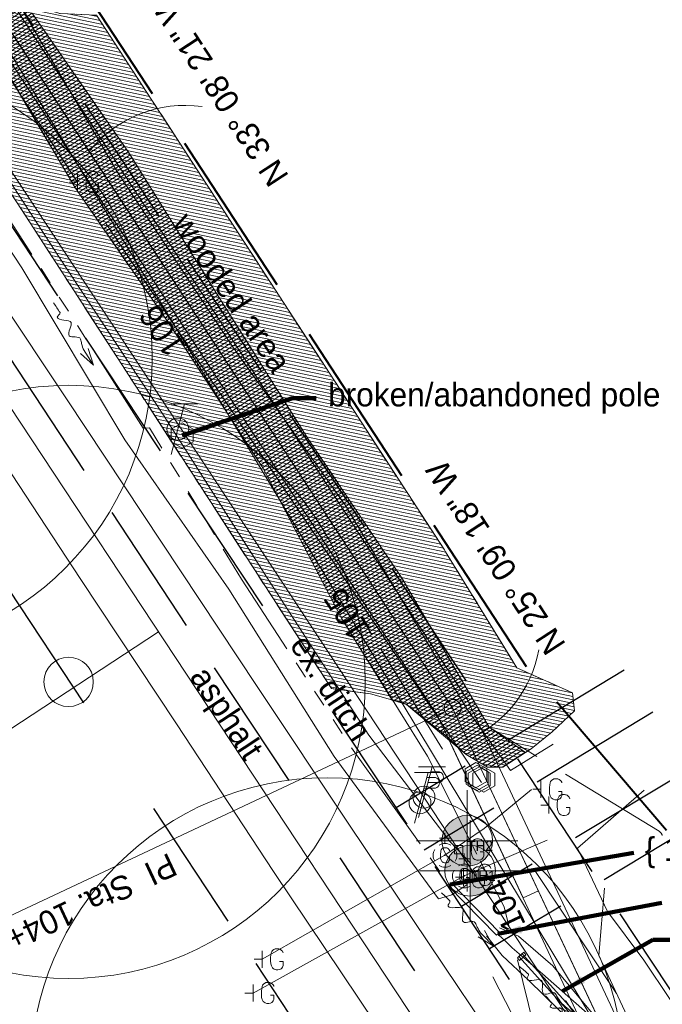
# Model space of a CAD drawing. Header units: feet. Extents: x 2433273 to 2447442, y 555003 to 575201.
# Tile 12 of 226: x 2439739 to 2439929, y 561085 to 561377. Entities that reach past the tile are written whole.
import ezdxf
from ezdxf.enums import TextEntityAlignment as Align

# ---------------------------------------------------------------- set-up
doc = ezdxf.new("R2010")
doc.units = ezdxf.units.FT
doc.header["$LTSCALE"] = 50
doc.header["$MEASUREMENT"] = 0
for name, pattern in [('cl20', [100, 5, -5, 80, -5, 5]), ('cl50', [100, 7.5, -7.5, 70, -7.5, 7.5]), ('constlimit', [0.85, 0.65, -0.1, -0.1]), ('DGN Style 2', [484.236387, 290.541832, -193.694555]), ('DGN Style 3', [677.930942, 484.236387, -193.694555]), ('DGN Style 5', [338.965471, 145.270916, -193.694555]), ('esmtshpr', [5.35, 1, -0.175, -0.175, 4]), ('esmtuex', [4.65, 0.8, -0.275, -0.275, 0.8, -0.3, 0.8, -0.3, 0.8, -0.3]), ('fencepr', [1, 0.925, 0.075]), ('rowex', [4.85, 0.8, -0.375, -0.375, 0.8, -0.3, 0.8, -0.3, 0.8, -0.3]), ('stream', [1.4, 0.7, -0.1, 0.1, -0.1, 0.1, -0.1, 0.1, -0.1]), ('treert', [0.3, -0.15, -0.15])]:
    doc.linetypes.add(name, pattern=pattern)
for name, color, linetype, lineweight in [('DR_P_Ditch', 133, 'stream', 13), ('DR_P_Flow_Arrow', 151, 'Continuous', 13), ('DR_P_Headwall', 120, 'Continuous', 13), ('DR_P_Storm_Sewer', 151, 'Continuous', 13), ('DR_X_Ditch', 133, 'stream', 0), ('DR_X_Flow_Arrow', 151, 'Continuous', 0), ('DR_X_Storm_Sewer', 151, 'DGN Style 5', 0), ('DV_X_Property_Line', 7, 'Continuous', 0), ('EV_Ecological_Wetlands', 151, 'stream', 13), ('GE_P_CL_50', 7, 'cl50', 13), ('GT_Project_Soil_Boring', 193, 'Continuous', 13), ('PV_P_Bikeway', 193, 'Continuous', 13), ('PV_X_EOP', 7, 'DGN Style 3', 0), ('RD_P_Fence', 230, 'fencepr', 13), ('RD_X_Cells', 7, 'Continuous', 0), ('RD_X_GR_Rt', 97, 'Continuous', 0), ('RW_P_Const_Limits', 120, 'constlimit', 0), ('RW_P_Esmt_SH', 193, 'esmtshpr', 40), ('RW_X_CL_20', 6, 'cl20', 0), ('RW_X_Esmt_U', 6, 'esmtuex', 30), ('RW_X_Fee_RW', 6, 'rowex', 30), ('SV_X_Break_Lines', 4, 'DGN Style 2', 0), ('SV_X_Text', 7, 'Continuous', 0), ('SV_X_Text_Description', 21, 'Continuous', 0), ('SV_X_Top_of_Bank', 97, 'DGN Style 2', 0), ('UT_X_Electric_Cells', 1, 'Continuous', 0), ('UT_X_Gas', 2, 'Continuous', 0), ('UT_X_Gas_Cells', 2, 'Continuous', 0), ('UT_X_Gas_Cells (Construction)', 2, 'Continuous', 0), ('UT_X_Misc_Cells', 7, 'Continuous', 0), ('UT_X_Overhead_Electric', 1, 'Continuous', 0), ('UT_X_Telecom_Cells', 30, 'Continuous', 0), ('VG_X_Tree_Line_Rt', 3, 'treert', 0)]:
    doc.layers.add(name, color=color, linetype=linetype, lineweight=lineweight)
doc.layers.add('GK_Visualization', color=30, linetype='Continuous', lineweight=13, plot=False)
doc.styles.add('Slanted-Normal LS 0.50', font='font31.shx', dxfattribs={"height": 0.14})
doc.styles.add('Slanted-Normal LS 0.50_0', font='font31.shx')
doc.styles.add('Style-font30', font='font30.shx')
doc.styles.add('Style-font30 I 0.00000', font='font30.shx')
doc.styles.add('Style-font31', font='font31.shx')
doc.dimstyles.new('Dec-0  Slanted', dxfattribs={"dimscale": 50, "dimtxt": 0.14, "dimasz": 0.14, "dimexe": 0.07, "dimexo": 0.07, "dimgap": 0.07, "dimtad": 1, "dimdec": 0, "dimzin": 3, "dimdsep": 46, "dimtxsty": 'Slanted-Normal LS 0.50_0', "dimcen": 0.09, "dimclrd": 97, "dimclre": 97, "dimclrt": 7, "dimadec": 0, "dimazin": 3, "dimtfac": 1, "dimtdec": 0, "dimtofl": 0, "dimtmove": 1, "dimatfit": 1, "dimfxl": 1, "dimtzin": 3, "dimlwd": 0, "dimlwe": 0, "dimarcsym": 0})

# ---------------------------------------------------------------- blocks, each defined once
blk = doc.blocks.new('X_91')
at = {"layer": 'GK_Visualization', "color": 1, "linetype": 'Continuous', "lineweight": 0}
for p, q in [((-0.07, -0.07), (0.07, 0.07)), ((-0.07, 0.07), (0.07, -0.07))]:
    blk.add_line(p, q, dxfattribs=at)
blk = doc.blocks.new('DFL-X_9')
at = {"layer": 'DR_X_Flow_Arrow', "color": 151, "linetype": 'Continuous', "lineweight": 0, "flags": 128}
blk.add_lwpolyline([(-0.08, -0.0214), (0, 0), (-0.08, 0.0215)], dxfattribs=at)
at = {"layer": 'DR_X_Flow_Arrow', "color": 151, "linetype": 'Continuous', "lineweight": 0}
blk.add_open_spline([(0, 0), (-0.0277, 0.0001), (-0.0554, 0.0002), (-0.0831, 0.0002), (-0.0943, 0.0003), (-0.1052, 0.005), (-0.116, 0.0077), (-0.1231, 0.0095), (-0.1299, 0.0131), (-0.1368, 0.015), (-0.1546, 0.0198), (-0.1637, -0.0202), (-0.1792, -0.0218), (-0.1969, -0.0235), (-0.2127, 0.0182), (-0.2277, 0.0195), (-0.2442, 0.0209), (-0.265, -0.0281), (-0.2838, -0.0218), (-0.2905, -0.0195), (-0.2867, 0.0007), (-0.2951, 0.0006), (-0.3134, 0.0004), (-0.3317, 0.0002), (-0.35, 0)], degree=3, knots=[0, 0, 0, 0, 0.203531, 0.203531, 0.203531, 0.286234, 0.286234, 0.286234, 0.340272, 0.340272, 0.340272, 0.477755, 0.477755, 0.477755, 0.633727, 0.633727, 0.633727, 0.804111, 0.804111, 0.804111, 0.865463, 0.865463, 0.865463, 1, 1, 1, 1], dxfattribs=at)
blk = doc.blocks.new('DFL-X_10')
at = {"layer": 'DR_X_Flow_Arrow', "color": 151, "linetype": 'Continuous', "lineweight": 0, "flags": 128}
blk.add_lwpolyline([(-0.08, -0.0214), (0, 0), (-0.08, 0.0215)], dxfattribs=at)
at = {"layer": 'DR_X_Flow_Arrow', "color": 151, "linetype": 'Continuous', "lineweight": 0}
blk.add_open_spline([(0, 0), (-0.0277, 0.0001), (-0.0554, 0.0002), (-0.0831, 0.0003), (-0.0943, 0.0003), (-0.1051, 0.005), (-0.116, 0.0078), (-0.1231, 0.0095), (-0.1298, 0.0131), (-0.1368, 0.015), (-0.1546, 0.0198), (-0.1637, -0.0202), (-0.1793, -0.0218), (-0.1969, -0.0235), (-0.2128, 0.0182), (-0.2277, 0.0195), (-0.2441, 0.0209), (-0.265, -0.0281), (-0.2837, -0.0218), (-0.2905, -0.0195), (-0.2867, 0.0007), (-0.2951, 0.0006), (-0.3134, 0.0004), (-0.3317, 0.0002), (-0.35, 0)], degree=3, knots=[0, 0, 0, 0, 0.203531, 0.203531, 0.203531, 0.286234, 0.286234, 0.286234, 0.340272, 0.340272, 0.340272, 0.477755, 0.477755, 0.477755, 0.633727, 0.633727, 0.633727, 0.804111, 0.804111, 0.804111, 0.865463, 0.865463, 0.865463, 1, 1, 1, 1], dxfattribs=at)
blk = doc.blocks.new('DFL-X_11')
at = {"layer": 'DR_X_Flow_Arrow', "color": 151, "linetype": 'Continuous', "lineweight": 0, "flags": 128}
blk.add_lwpolyline([(-0.08, -0.0214), (0, 0), (-0.08, 0.0215)], dxfattribs=at)
at = {"layer": 'DR_X_Flow_Arrow', "color": 151, "linetype": 'Continuous', "lineweight": 0}
blk.add_open_spline([(0, 0), (-0.0277, 0.0001), (-0.0554, 0.0002), (-0.0831, 0.0002), (-0.0943, 0.0003), (-0.1051, 0.005), (-0.116, 0.0078), (-0.1231, 0.0095), (-0.1298, 0.0131), (-0.1368, 0.015), (-0.1547, 0.0198), (-0.1638, -0.0202), (-0.1793, -0.0218), (-0.1968, -0.0235), (-0.2129, 0.0182), (-0.2278, 0.0195), (-0.244, 0.0209), (-0.2647, -0.0282), (-0.2838, -0.0218), (-0.2906, -0.0194), (-0.2867, 0.0007), (-0.2951, 0.0006), (-0.3134, 0.0004), (-0.3317, 0.0002), (-0.35, 0)], degree=3, knots=[0, 0, 0, 0, 0.203531, 0.203531, 0.203531, 0.286234, 0.286234, 0.286234, 0.340272, 0.340272, 0.340272, 0.477755, 0.477755, 0.477755, 0.633727, 0.633727, 0.633727, 0.804111, 0.804111, 0.804111, 0.865463, 0.865463, 0.865463, 1, 1, 1, 1], dxfattribs=at)
blk = doc.blocks.new('GMRK_3')
at = {"layer": 'UT_X_Gas_Cells', "color": 2, "linetype": 'Continuous', "lineweight": 0}
for p, q in [((0, 0), (-0.0476, 0)), ((0, -0.05), (0, 0.05))]:
    blk.add_line(p, q, dxfattribs=at)
at = {"layer": 'UT_X_Gas_Cells', "color": 2, "linetype": 'Continuous', "lineweight": 0, "flags": 128}
blk.add_lwpolyline([(0.1238, 0.0378), (0.1228, 0.0427), (0.1199, 0.0476), (0.115, 0.0526), (0.1081, 0.0585), (0.1032, 0.0604), (0.0992, 0.0614), (0.0933, 0.0624), (0.0815, 0.0624), (0.0766, 0.0614), (0.0736, 0.0604), (0.0697, 0.0585), (0.0618, 0.0526), (0.0569, 0.0457), (0.0539, 0.0378), (0.052, 0.027), (0.05, 0.0112), (0.05, -0.0094), (0.051, -0.0262), (0.0549, -0.039), (0.0608, -0.0508), (0.0658, -0.0547), (0.0717, -0.0586), (0.0825, -0.0626), (0.0933, -0.0626), (0.1041, -0.0606), (0.1081, -0.0586), (0.112, -0.0567), (0.116, -0.0527), (0.1199, -0.0468), (0.1238, -0.038), (0.1238, -0.0134), (0.1032, -0.0134)], dxfattribs=at)
blk = doc.blocks.new('GMRK_4')
at = {"layer": 'UT_X_Gas_Cells', "color": 2, "linetype": 'Continuous', "lineweight": 0}
for p, q in [((0, 0), (-0.0476, 0)), ((0, -0.05), (0, 0.05))]:
    blk.add_line(p, q, dxfattribs=at)
at = {"layer": 'UT_X_Gas_Cells', "color": 2, "linetype": 'Continuous', "lineweight": 0, "flags": 128}
blk.add_lwpolyline([(0.1238, 0.0378), (0.1228, 0.0427), (0.1199, 0.0476), (0.115, 0.0526), (0.1081, 0.0585), (0.1032, 0.0604), (0.0992, 0.0614), (0.0933, 0.0624), (0.0815, 0.0624), (0.0766, 0.0614), (0.0736, 0.0604), (0.0697, 0.0585), (0.0618, 0.0526), (0.0569, 0.0457), (0.0539, 0.0378), (0.052, 0.027), (0.05, 0.0112), (0.05, -0.0094), (0.051, -0.0262), (0.0549, -0.039), (0.0608, -0.0508), (0.0658, -0.0547), (0.0717, -0.0586), (0.0825, -0.0626), (0.0933, -0.0626), (0.1041, -0.0606), (0.1081, -0.0586), (0.112, -0.0567), (0.116, -0.0527), (0.1199, -0.0468), (0.1238, -0.038), (0.1238, -0.0134), (0.1032, -0.0134)], dxfattribs=at)
blk = doc.blocks.new('POST_14')
at = {"layer": 'RD_X_Cells', "color": 30, "linetype": 'Continuous', "lineweight": 0, "flags": 128}
blk.add_lwpolyline([(-0.0649, -0.0375), (0, -0.075), (0.0649, -0.0375), (0.0649, 0.0375), (0, 0.075), (-0.0649, 0.0375), (-0.0649, -0.0375)], dxfattribs=at)
blk = doc.blocks.new('POST_15')
at = {"layer": 'RD_X_Cells', "color": 30, "linetype": 'Continuous', "lineweight": 0, "flags": 128}
blk.add_lwpolyline([(-0.0649, -0.0375), (0, -0.075), (0.0649, -0.0375), (0.0649, 0.0375), (0, 0.075), (-0.0649, 0.0375), (-0.0649, -0.0375)], dxfattribs=at)
blk = doc.blocks.new('POST_16')
at = {"layer": 'RD_X_Cells', "color": 30, "linetype": 'Continuous', "lineweight": 0, "flags": 128}
blk.add_lwpolyline([(-0.0649, -0.0375), (0, -0.075), (0.0649, -0.0375), (0.0649, 0.0375), (0, 0.075), (-0.0649, 0.0375), (-0.0649, -0.0375)], dxfattribs=at)
blk = doc.blocks.new('POST_17')
at = {"layer": 'RD_X_Cells', "color": 30, "linetype": 'Continuous', "lineweight": 0, "flags": 128}
blk.add_lwpolyline([(-0.0649, -0.0375), (0, -0.075), (0.0649, -0.0375), (0.0649, 0.0375), (0, 0.075), (-0.0649, 0.0375), (-0.0649, -0.0375)], dxfattribs=at)
blk = doc.blocks.new('TPW_4')
at = {"layer": 'UT_X_Misc_Cells', "color": 30, "linetype": 'Continuous', "lineweight": 0}
for p, q in [((0.0482, 0.18), (-0.0322, -0.12)), ((0.1282, 0.18), (-0.0318, 0.18)), ((0.0402, 0.15), (0.0827, 0.15)), ((0.0231, 0.0863), (0.0827, 0.0863))]:
    blk.add_line(p, q, dxfattribs=at)
blk.add_circle((0, 0), 0.065, dxfattribs=at)
at = {"layer": 'UT_X_Misc_Cells', "color": 30, "linetype": 'Continuous', "lineweight": 0, "extrusion": (0, 0, -1)}
blk.add_arc((-0.0833, 0.1181), 0.0319, 88.8767, 271.1233, dxfattribs=at)
blk = doc.blocks.new('TELP_13')
at = {"layer": 'UT_X_Telecom_Cells', "color": 30, "linetype": 'Continuous', "lineweight": 0}
for p, q in [((0.0402, 0.15), (-0.0402, -0.15)), ((0.1202, 0.15), (-0.0398, 0.15))]:
    blk.add_line(p, q, dxfattribs=at)
blk.add_circle((0, 0), 0.065, dxfattribs=at)
blk = doc.blocks.new('TPW_11')
at = {"layer": 'UT_X_Misc_Cells', "color": 30, "linetype": 'Continuous', "lineweight": 0}
for p, q in [((0.0482, 0.18), (-0.0322, -0.12)), ((0.1282, 0.18), (-0.0318, 0.18)), ((0.0402, 0.15), (0.0827, 0.15)), ((0.0231, 0.0863), (0.0827, 0.0863))]:
    blk.add_line(p, q, dxfattribs=at)
blk.add_circle((0, 0), 0.065, dxfattribs=at)
at = {"layer": 'UT_X_Misc_Cells', "color": 30, "linetype": 'Continuous', "lineweight": 0, "extrusion": (0, 0, -1)}
blk.add_arc((-0.0833, 0.1181), 0.0319, 88.8767, 271.1233, dxfattribs=at)
blk = doc.blocks.new('GMRK_10')
at = {"layer": 'UT_X_Gas_Cells', "color": 2, "linetype": 'Continuous', "lineweight": 0}
for p, q in [((0, 0), (-0.0476, 0)), ((0, -0.05), (0, 0.05))]:
    blk.add_line(p, q, dxfattribs=at)
at = {"layer": 'UT_X_Gas_Cells', "color": 2, "linetype": 'Continuous', "lineweight": 0, "flags": 128}
blk.add_lwpolyline([(0.1238, 0.0378), (0.1228, 0.0427), (0.1199, 0.0476), (0.115, 0.0526), (0.1081, 0.0585), (0.1032, 0.0604), (0.0992, 0.0614), (0.0933, 0.0624), (0.0815, 0.0624), (0.0766, 0.0614), (0.0736, 0.0604), (0.0697, 0.0585), (0.0618, 0.0526), (0.0569, 0.0457), (0.0539, 0.0378), (0.052, 0.027), (0.05, 0.0112), (0.05, -0.0094), (0.051, -0.0262), (0.0549, -0.039), (0.0608, -0.0508), (0.0658, -0.0547), (0.0717, -0.0586), (0.0825, -0.0626), (0.0933, -0.0626), (0.1041, -0.0606), (0.1081, -0.0586), (0.112, -0.0567), (0.116, -0.0527), (0.1199, -0.0468), (0.1238, -0.038), (0.1238, -0.0134), (0.1032, -0.0134)], dxfattribs=at)
blk = doc.blocks.new('POST_47')
at = {"layer": 'RD_X_Cells', "color": 30, "linetype": 'Continuous', "lineweight": 0, "flags": 128}
blk.add_lwpolyline([(-0.0649, -0.0375), (0, -0.075), (0.0649, -0.0375), (0.0649, 0.0375), (0, 0.075), (-0.0649, 0.0375), (-0.0649, -0.0375)], dxfattribs=at)
blk = doc.blocks.new('GMRK_11')
at = {"layer": 'UT_X_Gas_Cells', "color": 2, "linetype": 'Continuous', "lineweight": 0}
for p, q in [((0, 0), (-0.0476, 0)), ((0, -0.05), (0, 0.05))]:
    blk.add_line(p, q, dxfattribs=at)
at = {"layer": 'UT_X_Gas_Cells', "color": 2, "linetype": 'Continuous', "lineweight": 0, "flags": 128}
blk.add_lwpolyline([(0.1238, 0.0378), (0.1228, 0.0427), (0.1199, 0.0476), (0.115, 0.0526), (0.1081, 0.0585), (0.1032, 0.0604), (0.0992, 0.0614), (0.0933, 0.0624), (0.0815, 0.0624), (0.0766, 0.0614), (0.0736, 0.0604), (0.0697, 0.0585), (0.0618, 0.0526), (0.0569, 0.0457), (0.0539, 0.0378), (0.052, 0.027), (0.05, 0.0112), (0.05, -0.0094), (0.051, -0.0262), (0.0549, -0.039), (0.0608, -0.0508), (0.0658, -0.0547), (0.0717, -0.0586), (0.0825, -0.0626), (0.0933, -0.0626), (0.1041, -0.0606), (0.1081, -0.0586), (0.112, -0.0567), (0.116, -0.0527), (0.1199, -0.0468), (0.1238, -0.038), (0.1238, -0.0134), (0.1032, -0.0134)], dxfattribs=at)
blk = doc.blocks.new('GMRK_12')
at = {"layer": 'UT_X_Gas_Cells', "color": 2, "linetype": 'Continuous', "lineweight": 0}
for p, q in [((0, 0), (-0.0476, 0)), ((0, -0.05), (0, 0.05))]:
    blk.add_line(p, q, dxfattribs=at)
at = {"layer": 'UT_X_Gas_Cells', "color": 2, "linetype": 'Continuous', "lineweight": 0, "flags": 128}
blk.add_lwpolyline([(0.1238, 0.0378), (0.1228, 0.0427), (0.1199, 0.0476), (0.115, 0.0526), (0.1081, 0.0585), (0.1032, 0.0604), (0.0992, 0.0614), (0.0933, 0.0624), (0.0815, 0.0624), (0.0766, 0.0614), (0.0736, 0.0604), (0.0697, 0.0585), (0.0618, 0.0526), (0.0569, 0.0457), (0.0539, 0.0378), (0.052, 0.027), (0.05, 0.0112), (0.05, -0.0094), (0.051, -0.0262), (0.0549, -0.039), (0.0608, -0.0508), (0.0658, -0.0547), (0.0717, -0.0586), (0.0825, -0.0626), (0.0933, -0.0626), (0.1041, -0.0606), (0.1081, -0.0586), (0.112, -0.0567), (0.116, -0.0527), (0.1199, -0.0468), (0.1238, -0.038), (0.1238, -0.0134), (0.1032, -0.0134)], dxfattribs=at)
blk = doc.blocks.new('GMRK_13')
at = {"layer": 'UT_X_Gas_Cells', "color": 2, "linetype": 'Continuous', "lineweight": 0}
for p, q in [((0, 0), (-0.0476, 0)), ((0, -0.05), (0, 0.05))]:
    blk.add_line(p, q, dxfattribs=at)
at = {"layer": 'UT_X_Gas_Cells', "color": 2, "linetype": 'Continuous', "lineweight": 0, "flags": 128}
blk.add_lwpolyline([(0.1238, 0.0378), (0.1228, 0.0427), (0.1199, 0.0476), (0.115, 0.0526), (0.1081, 0.0585), (0.1032, 0.0604), (0.0992, 0.0614), (0.0933, 0.0624), (0.0815, 0.0624), (0.0766, 0.0614), (0.0736, 0.0604), (0.0697, 0.0585), (0.0618, 0.0526), (0.0569, 0.0457), (0.0539, 0.0378), (0.052, 0.027), (0.05, 0.0112), (0.05, -0.0094), (0.051, -0.0262), (0.0549, -0.039), (0.0608, -0.0508), (0.0658, -0.0547), (0.0717, -0.0586), (0.0825, -0.0626), (0.0933, -0.0626), (0.1041, -0.0606), (0.1081, -0.0586), (0.112, -0.0567), (0.116, -0.0527), (0.1199, -0.0468), (0.1238, -0.038), (0.1238, -0.0134), (0.1032, -0.0134)], dxfattribs=at)
blk = doc.blocks.new('GVENT')
at = {"layer": 'UT_X_Gas_Cells', "color": 2, "linetype": 'Continuous', "lineweight": 0, "flags": 128}
for points in [[(0.1482, 0.0382), (0.1472, 0.0431), (0.1442, 0.0481), (0.1393, 0.053), (0.1324, 0.0589), (0.1275, 0.0609), (0.1236, 0.0618), (0.1177, 0.0628), (0.1058, 0.0628), (0.1009, 0.0618), (0.098, 0.0609), (0.094, 0.0589), (0.0862, 0.053), (0.0812, 0.0461), (0.0783, 0.0382), (0.0763, 0.0274), (0.0744, 0.0117), (0.0744, -0.009), (0.0753, -0.0257), (0.0793, -0.0385), (0.0852, -0.0504), (0.0901, -0.0543), (0.096, -0.0582), (0.1068, -0.0622), (0.1177, -0.0622), (0.1285, -0.0602), (0.1324, -0.0582), (0.1364, -0.0563), (0.1403, -0.0523), (0.1442, -0.0464), (0.1482, -0.0376), (0.1482, -0.013), (0.1275, -0.013)], [(-0.025, -0.025), (0.025, -0.025), (0.025, 0.025), (-0.025, 0.025), (-0.025, -0.025)]]:
    blk.add_lwpolyline(points, dxfattribs=at)
blk = doc.blocks.new('GVENT_1')
at = {"layer": 'UT_X_Gas_Cells', "color": 2, "linetype": 'Continuous', "lineweight": 0, "flags": 128}
for points in [[(0.1482, 0.0382), (0.1472, 0.0431), (0.1442, 0.0481), (0.1393, 0.053), (0.1324, 0.0589), (0.1275, 0.0609), (0.1236, 0.0618), (0.1177, 0.0628), (0.1058, 0.0628), (0.1009, 0.0618), (0.098, 0.0609), (0.094, 0.0589), (0.0862, 0.053), (0.0812, 0.0461), (0.0783, 0.0382), (0.0763, 0.0274), (0.0744, 0.0117), (0.0744, -0.009), (0.0753, -0.0257), (0.0793, -0.0385), (0.0852, -0.0504), (0.0901, -0.0543), (0.096, -0.0582), (0.1068, -0.0622), (0.1177, -0.0622), (0.1285, -0.0602), (0.1324, -0.0582), (0.1364, -0.0563), (0.1403, -0.0523), (0.1442, -0.0464), (0.1482, -0.0376), (0.1482, -0.013), (0.1275, -0.013)], [(-0.025, -0.025), (0.025, -0.025), (0.025, 0.025), (-0.025, 0.025), (-0.025, -0.025)]]:
    blk.add_lwpolyline(points, dxfattribs=at)
blk = doc.blocks.new('GV_4')
at = {"layer": 'UT_X_Gas_Cells', "color": 2, "linetype": 'Continuous', "lineweight": 0}
for p, q in [((0, 0.07), (0, 0.1335)), ((0.0318, 0.1017), (-0.0318, 0.1017))]:
    blk.add_line(p, q, dxfattribs=at)
at = {"layer": 'UT_X_Gas_Cells', "color": 2, "linetype": 'Continuous', "lineweight": 0, "flags": 128}
blk.add_lwpolyline([(0.0266, 0.0273), (0.0259, 0.0308), (0.0238, 0.0344), (0.0203, 0.0379), (0.0153, 0.0422), (0.0118, 0.0436), (0.0089, 0.0443), (0.0047, 0.045), (-0.0038, 0.045), (-0.0074, 0.0443), (-0.0095, 0.0436), (-0.0123, 0.0422), (-0.018, 0.0379), (-0.0215, 0.0329), (-0.0237, 0.0273), (-0.0251, 0.0195), (-0.0265, 0.0082), (-0.0265, -0.0067), (-0.0258, -0.0188), (-0.023, -0.028), (-0.0187, -0.0365), (-0.0152, -0.0393), (-0.0109, -0.0422), (-0.0031, -0.045), (0.0047, -0.045), (0.0125, -0.0436), (0.0153, -0.0422), (0.0181, -0.0407), (0.021, -0.0379), (0.0238, -0.0337), (0.0266, -0.0273), (0.0266, -0.0096), (0.0118, -0.0096)], dxfattribs=at)
at = {"layer": 'UT_X_Gas_Cells', "color": 2, "linetype": 'Continuous', "lineweight": 0}
for start, end in [(60.01836, 120.01574), (330.01836, 29.98164), (239.98426, 299.98164)]:
    blk.add_arc((0, 0), 0.07, start, end, dxfattribs=at)
at = {"layer": 'UT_X_Gas_Cells', "color": 2, "linetype": 'Continuous', "lineweight": 0, "extrusion": (0, 0, -1)}
blk.add_arc((0, 0), 0.07, 330.01836, 29.98164, dxfattribs=at)
at = {"layer": 'UT_X_Gas_Cells (Construction)', "color": 2, "linetype": 'Continuous', "lineweight": 30}
blk.add_point((0, 0), dxfattribs=at)
blk = doc.blocks.new('GV_5')
at = {"layer": 'UT_X_Gas_Cells', "color": 2, "linetype": 'Continuous', "lineweight": 0}
for p, q in [((0, 0.07), (0, 0.1335)), ((0.0318, 0.1018), (-0.0318, 0.1018))]:
    blk.add_line(p, q, dxfattribs=at)
at = {"layer": 'UT_X_Gas_Cells', "color": 2, "linetype": 'Continuous', "lineweight": 0, "flags": 128}
blk.add_lwpolyline([(0.0266, 0.0273), (0.0259, 0.0308), (0.0238, 0.0344), (0.0203, 0.0379), (0.0153, 0.0422), (0.0118, 0.0436), (0.0089, 0.0443), (0.0047, 0.045), (-0.0038, 0.045), (-0.0074, 0.0443), (-0.0095, 0.0436), (-0.0123, 0.0422), (-0.018, 0.0379), (-0.0215, 0.0329), (-0.0237, 0.0273), (-0.0251, 0.0195), (-0.0265, 0.0082), (-0.0265, -0.0067), (-0.0258, -0.0188), (-0.023, -0.028), (-0.0187, -0.0365), (-0.0152, -0.0393), (-0.0109, -0.0422), (-0.0031, -0.045), (0.0047, -0.045), (0.0125, -0.0436), (0.0153, -0.0422), (0.0181, -0.0407), (0.021, -0.0379), (0.0238, -0.0337), (0.0266, -0.0273), (0.0266, -0.0096), (0.0118, -0.0096)], dxfattribs=at)
at = {"layer": 'UT_X_Gas_Cells', "color": 2, "linetype": 'Continuous', "lineweight": 0}
for start, end in [(60.01836, 120.01574), (330.01836, 29.98164), (239.98426, 299.98164)]:
    blk.add_arc((0, 0), 0.07, start, end, dxfattribs=at)
at = {"layer": 'UT_X_Gas_Cells', "color": 2, "linetype": 'Continuous', "lineweight": 0, "extrusion": (0, 0, -1)}
blk.add_arc((0, 0), 0.07, 330.01836, 29.98164, dxfattribs=at)
at = {"layer": 'UT_X_Gas_Cells (Construction)', "color": 2, "linetype": 'Continuous', "lineweight": 30}
blk.add_point((0, 0), dxfattribs=at)
blk = doc.blocks.new('DFL-P_3')
at = {"layer": 'DR_P_Flow_Arrow', "color": 151, "linetype": 'Continuous', "lineweight": 13}
blk.add_open_spline([(-0.0799, 0.0002), (-0.081, 0.0002), (-0.082, 0.0002), (-0.0831, 0.0002), (-0.0943, 0.0003), (-0.1051, 0.005), (-0.116, 0.0077), (-0.1231, 0.0095), (-0.1298, 0.0131), (-0.1368, 0.015), (-0.1546, 0.0198), (-0.1637, -0.0202), (-0.1792, -0.0218), (-0.1969, -0.0235), (-0.2128, 0.0182), (-0.2277, 0.0195), (-0.2441, 0.0209), (-0.2649, -0.0281), (-0.2838, -0.0218), (-0.2905, -0.0194), (-0.2867, 0.0007), (-0.2951, 0.0006), (-0.3134, 0.0004), (-0.3317, 0.0002), (-0.35, 0)], degree=3, knots=[0, 0, 0, 0, 0.009646, 0.009646, 0.009646, 0.112481, 0.112481, 0.112481, 0.179673, 0.179673, 0.179673, 0.350625, 0.350625, 0.350625, 0.544565, 0.544565, 0.544565, 0.756426, 0.756426, 0.756426, 0.832712, 0.832712, 0.832712, 1, 1, 1, 1], dxfattribs=at)
at = {"layer": 'DR_P_Flow_Arrow', "color": 151, "linetype": 'Continuous', "lineweight": 0, "extrusion": (0, 0, -1)}
blk.add_solid([(0.08, 0.0215), (0, 0), (0.08, -0.0214)], dxfattribs=at)
blk = doc.blocks.new('SOILB_PROJ_1')
at = {"layer": 'GT_Project_Soil_Boring', "linetype": 'Continuous', "lineweight": 0}
for points in [[(0, 0), (-0.15, 0, -0.414214), (0, 0.15)], [(0, -0.15), (0, 0), (0.15, 0, -0.414214)]]:
    blk.add_hatch(color=256, dxfattribs=at).paths.add_polyline_path(points)
at = {"layer": 'GT_Project_Soil_Boring', "linetype": 'Continuous', "lineweight": 13}
for q in [(0, 0.3), (-0.3, 0), (0, -0.3), (0.3, 0)]:
    blk.add_line((0, 0), q, dxfattribs=at)
blk.add_circle((0, 0), 0.15, dxfattribs=at)
blk = doc.blocks.new('SOILB_PROJ_2')
at = {"layer": 'GT_Project_Soil_Boring', "linetype": 'Continuous', "lineweight": 0}
for points in [[(0, 0), (-0.15, 0, -0.414214), (0, 0.15)], [(0, -0.15), (0, 0), (0.15, 0, -0.414214)]]:
    blk.add_hatch(color=256, dxfattribs=at).paths.add_polyline_path(points)
at = {"layer": 'GT_Project_Soil_Boring', "linetype": 'Continuous', "lineweight": 13}
for q in [(0, 0.3), (-0.3, 0), (0, -0.3), (0.3, 0)]:
    blk.add_line((0, 0), q, dxfattribs=at)
blk.add_circle((0, 0), 0.15, dxfattribs=at)

msp = doc.modelspace()

# ---------------------------------------------------------------- hatches: boundary and pattern name
at = {"layer": 'EV_Ecological_Wetlands', "linetype": 'Continuous'}
h = msp.add_hatch(dxfattribs=at)
h.set_pattern_fill('HATCH', color=256, style=0, pattern_type=2)
h.set_pattern_definition([(168.13908, (2439653.4396, 561520.1128), (-0.2055368, -0.9786494), [])])
h.paths.add_polyline_path([(2439663.95, 561437.19), (2439742.34, 561316.65), (2439831.52, 561178.76), (2439843.09, 561177.2), (2439853.5, 561174.28), (2439865.59, 561164.7), (2439871.42, 561159.28), (2439877.67, 561155.53), (2439882.25, 561155.53), (2439890.59, 561160.95), (2439896.84, 561165.95), (2439903.5, 561172.2), (2439902.85, 561177.51), (2439886.42, 561184.95), (2439865.28, 561219.31), (2439864.94, 561219.84), (2439762, 561378.13), (2439751.19, 561378.6), (2439734.23, 561383.54), (2439718.68, 561407.92), (2439706.67, 561418.17), (2439690.41, 561425.95), (2439677.69, 561430.89)])
h = msp.add_hatch(dxfattribs=at)
h.set_pattern_fill('HATCH', color=256, style=0, pattern_type=2)
h.set_pattern_definition([(213.13908, (2439591.6447, 561309.8562), (0.5466732, -0.837346), [])])
h.paths.add_polyline_path([(2439702.33, 561411.91), (2439730.09, 561370.33), (2439755.56, 561327.24), (2439783.96, 561286.07), (2439811.24, 561244.17), (2439834.5, 561199.64), (2439849.51, 561175.4), (2439849.61, 561175.37), (2439853.76, 561174.08), (2439871.42, 561159.28), (2439877.67, 561155.53), (2439882.25, 561155.53), (2439888.95, 561159.88), (2439878.16, 561167.33), (2439852.46, 561211.37), (2439824.55, 561252.86), (2439797.91, 561295.17), (2439771.41, 561337.59), (2439742.93, 561378.71), (2439741.08, 561381.54), (2439734.23, 561383.54), (2439718.68, 561407.92), (2439706.67, 561418.17), (2439694.48, 561424)])

# ---------------------------------------------------------------- linework, layer by layer
at = {"layer": 'DR_P_Ditch'}
msp.add_line((2439864.38, 561160.86), (2439838.77, 561202.43), dxfattribs=at)
at = {"layer": 'DR_P_Headwall', "linetype": 'Continuous'}
for p, q in [((2439886.56, 561099.05), (2439888.42, 561100.73)), ((2439889.09, 561099.99), (2439887.23, 561098.31)), ((2439888.42, 561100.73), (2439889.09, 561099.99)), ((2439887.23, 561098.31), (2439886.56, 561099.05))]:
    msp.add_line(p, q, dxfattribs=at)
at = {"layer": 'DR_P_Storm_Sewer'}
for p, q in [((2439888.26, 561116.83), (2439867.01, 561162.09)), ((2439887.03, 561099.47), (2439887.95, 561100.32))]:
    msp.add_line(p, q, dxfattribs=at)
at = {"layer": 'DR_P_Storm_Sewer', "linetype": 'Continuous'}
for p, q in [((2439887.03, 561099.47), (2439934.23, 561047.34)), ((2439887.95, 561100.31), (2439934.59, 561048.81))]:
    msp.add_line(p, q, dxfattribs=at)
at = {"layer": 'DR_X_Ditch', "flags": 128}
for points in [[(2439070.86, 562331.38), (2439092.25, 562297.69), (2439121.92, 562251.92), (2439154.15, 562202.66), (2439181.11, 562161.22), (2439209.74, 562116.83), (2439240.04, 562068.66), (2439271.46, 562018.92), (2439306.18, 561967.48), (2439338.19, 561920.25), (2439364.6, 561878.74), (2439397.83, 561826.89), (2439435.37, 561769.8), (2439464.46, 561725.71), (2439494.43, 561678.67), (2439519.75, 561642.64), (2439551.31, 561595.47), (2439578.44, 561552.93), (2439603.37, 561516.79), (2439637.54, 561464.9), (2439671.06, 561417.87), (2439704.11, 561367.14), (2439744.65, 561304.59), (2439775.81, 561255.85), (2439777.67, 561255.98), (2439804.95, 561211.15), (2439837.17, 561161.7), (2439866.47, 561120.69)], [(2439881.06, 561105.76), (2439882.81, 561104.22), (2439885.01, 561102.02), (2439893.94, 561094.36), (2439908.4, 561081.58), (2439915.83, 561074.16), (2439923.82, 561075.43), (2439935.5, 561073.21), (2439939.37, 561074.85), (2439943.67, 561071.82), (2439945.31, 561070.77)]]:
    msp.add_lwpolyline(points, dxfattribs=at)
at = {"layer": 'DR_X_Storm_Sewer'}
for p, q in [((2439867.09, 561121.21), (2439866.2, 561120.34)), ((2439866.2, 561120.34), (2439880.35, 561105.75)), ((2439867.09, 561121.21), (2439881.25, 561106.62)), ((2439881.25, 561106.62), (2439880.35, 561105.75))]:
    msp.add_line(p, q, dxfattribs=at)
at = {"layer": 'DV_X_Property_Line'}
msp.add_line((2439623.11, 561092.52), (2439780.36, 561195.55), dxfattribs=at)
at = {"layer": 'EV_Ecological_Wetlands', "linetype": 'Continuous', "flags": 128}
msp.add_lwpolyline([(2439663.95, 561437.19), (2439742.34, 561316.65), (2439831.52, 561178.76), (2439843.09, 561177.2), (2439853.5, 561174.28), (2439865.59, 561164.7), (2439871.42, 561159.28), (2439877.67, 561155.53), (2439882.25, 561155.53), (2439890.59, 561160.95), (2439896.84, 561165.95), (2439903.5, 561172.2), (2439902.85, 561177.51), (2439886.42, 561184.95), (2439865.28, 561219.31), (2439864.94, 561219.84), (2439762, 561378.13), (2439751.19, 561378.6), (2439734.23, 561383.54), (2439718.68, 561407.92), (2439706.67, 561418.17), (2439690.41, 561425.95), (2439677.69, 561430.89), (2439663.95, 561437.19)], close=True, dxfattribs=at)
at = {"layer": 'EV_Ecological_Wetlands', "ltscale": 0.500001, "flags": 128}
msp.add_lwpolyline([(2439762, 561378.13), (2439864.94, 561219.84), (2439865.28, 561219.31), (2439886.42, 561184.95), (2439902.85, 561177.51), (2439903.5, 561172.2), (2439896.84, 561165.95), (2439890.59, 561160.95), (2439882.25, 561155.53), (2439877.67, 561155.53), (2439871.42, 561159.28), (2439865.59, 561164.7), (2439853.5, 561174.28), (2439843.09, 561177.2), (2439831.52, 561178.76), (2439742.34, 561316.65), (2439663.95, 561437.19), (2439677.69, 561430.89), (2439690.41, 561425.95), (2439706.67, 561418.17), (2439718.68, 561407.92), (2439734.23, 561383.54), (2439751.19, 561378.6), (2439762, 561378.13)], close=True, dxfattribs=at)
at = {"layer": 'EV_Ecological_Wetlands', "linetype": 'Continuous', "flags": 128}
msp.add_lwpolyline([(2439702.33, 561411.91), (2439730.09, 561370.33), (2439755.56, 561327.24), (2439783.96, 561286.07), (2439811.24, 561244.17), (2439834.5, 561199.64), (2439849.51, 561175.4), (2439849.61, 561175.37), (2439853.76, 561174.08), (2439871.42, 561159.28), (2439877.67, 561155.53), (2439882.25, 561155.53), (2439888.95, 561159.88), (2439878.16, 561167.33), (2439852.46, 561211.37), (2439824.55, 561252.86), (2439797.91, 561295.17), (2439771.41, 561337.59), (2439742.93, 561378.71)], dxfattribs=at)
at = {"layer": 'GE_P_CL_50'}
for p, q in [((2439867.39, 561173.03), (2439128.77, 562304.38)), ((2439921.63, 561057.53), (2439867.39, 561173.03))]:
    msp.add_line(p, q, dxfattribs=at)
at = {"layer": 'GE_P_CL_50', "linetype": 'Continuous'}
for p, q in [((2439790.71, 561290.48), (2439786.53, 561287.75)), ((2439845.38, 561206.74), (2439841.19, 561204.01)), ((2439865.13, 561171.97), (2439691.07, 561090.23)), ((2439892.78, 561118.96), (2439888.26, 561116.83))]:
    msp.add_line(p, q, dxfattribs=at)
msp.add_circle((2439867.39, 561173.03), 2.5, dxfattribs=at)
at = {"layer": 'GE_P_CL_50', "linetype": 'Continuous', "extrusion": (0, 0, -1)}
msp.add_arc((-2439788.13, 561315.19), 36.24, 38.6173, 98.0842, dxfattribs=at)
at = {"layer": 'GE_P_CL_50', "linetype": 'Continuous'}
msp.add_arc((2439857.29, 561196.65), 36.16, 293.733, 349.852, dxfattribs=at)
at = {"layer": 'GK_Visualization', "color": 1, "flags": 128}
msp.add_lwpolyline([(2440256.67, 560563.59), (2440052.79, 560875.88), (2439998.77, 560958.61), (2439948.97, 561015.66), (2439921.63, 561057.53), (2439867.39, 561173.03), (2439128.77, 562304.38), (2439075.88, 562386.31), (2439021.22, 562470.05), (2439021.22, 562470.05)], dxfattribs=at)
at = {"layer": 'PV_P_Bikeway'}
for p, q in [((2439871.77, 561175.47), (2439132.97, 562307.1)), ((2439863.01, 561170.59), (2439124.58, 562301.66)), ((2439926.01, 561059.97), (2439871.77, 561175.47)), ((2439917.25, 561055.09), (2439863.01, 561170.59))]:
    msp.add_line(p, q, dxfattribs=at)
at = {"layer": 'PV_X_EOP', "flags": 128}
for points in [[(2439059.11, 562323.34), (2439089.05, 562276.96), (2439123.99, 562223.27), (2439152.79, 562180.25), (2439182.27, 562135.61), (2439209.94, 562093.38), (2439237.54, 562050.08), (2439266.5, 562006.44), (2439294.74, 561963.11), (2439323.51, 561918.85), (2439353.72, 561872.56), (2439381.82, 561830), (2439411.37, 561785), (2439439.75, 561740.32), (2439469.85, 561695.44), (2439497.65, 561652.82), (2439526.15, 561609.27), (2439555.36, 561564.43), (2439584.18, 561520.92), (2439613.59, 561476.03), (2439642.09, 561432.78), (2439670.93, 561388.59), (2439696.22, 561350.24), (2439724.79, 561307.03), (2439753.33, 561264.28), (2439781.24, 561222.11), (2439809.5, 561179.38), (2439836.69, 561138.62), (2439864.85, 561096.63), (2439892.61, 561055.4), (2439920.39, 561013.23), (2439947.12, 560972.26), (2439947.13, 560972.32), (2439975.05, 560930.29), (2439987.39, 560911.32)], [(2439964.98, 560898.9), (2439936.88, 560939.31), (2439914.74, 560974.88), (2439885.07, 561018.78), (2439844.71, 561079.37), (2439814.41, 561124.6), (2439785.69, 561168.36), (2439757.13, 561211.35), (2439725.6, 561259.43), (2439698.59, 561300.58), (2439665.98, 561350.42), (2439638.87, 561392.18), (2439611.89, 561433.69), (2439552.94, 561521.62), (2439522.9, 561566.63), (2439493.67, 561611.2), (2439466.41, 561652.9), (2439438.19, 561695.81), (2439409.06, 561739.28), (2439373.09, 561793.51), (2439345.1, 561837.16), (2439315.95, 561882.62), (2439284.49, 561931.39), (2439255.88, 561975.74), (2439228.6, 562018.49), (2439199.99, 562062.94), (2439169.5, 562110.57), (2439140.36, 562154.98), (2439112.07, 562198.85), (2439085.33, 562239.05), (2439055.84, 562286.26), (2439040.42, 562309.13)]]:
    msp.add_lwpolyline(points, dxfattribs=at)
at = {"layer": 'RD_P_Fence', "linetype": 'fencepr', "ltscale": 0.5}
msp.add_line((2439910.65, 561099.73), (2439912.34, 561119.66), dxfattribs=at)
at = {"layer": 'RD_P_Fence'}
msp.add_line((2439928.72, 561061.25), (2439910.65, 561099.73), dxfattribs=at)
at = {"layer": 'RD_X_GR_Rt', "flags": 128}
msp.add_lwpolyline([(2439991.83, 560924.29), (2439985.82, 560932.88), (2439978.56, 560940.61), (2439975.1, 560945.3), (2439957.33, 560971.26), (2439936.29, 561002.2), (2439915.13, 561033.15), (2439894.6, 561064.56), (2439888.79, 561075), (2439879.26, 561093.45)], dxfattribs=at)
at = {"layer": 'RW_P_Const_Limits'}
for p, q in [((2439928.54, 561136.53), (2439878.16, 561167.33)), ((2439859.95, 561158.78), (2439875.5, 561127.75))]:
    msp.add_line(p, q, dxfattribs=at)
at = {"layer": 'RW_P_Const_Limits', "flags": 128}
for points in [[(2439878.16, 561167.33), (2439878.16, 561167.33), (2439852.46, 561211.37), (2439824.55, 561252.86), (2439797.91, 561295.17), (2439771.41, 561337.59), (2439742.93, 561378.71), (2439715.63, 561420.6), (2439687.38, 561461.87), (2439660.1, 561503.77), (2439632.7, 561545.59), (2439605.99, 561587.87), (2439578.27, 561629.48), (2439551.13, 561671.47), (2439524.24, 561713.63), (2439496.89, 561755.49), (2439469.91, 561797.59), (2439442.39, 561839.33), (2439415.37, 561881.4), (2439387.6, 561922.99), (2439362.05, 561966.02), (2439334.88, 562008), (2439306.28, 562049.03), (2439278.53, 562090.64), (2439251.54, 562132.8), (2439226.63, 562176.17), (2439199.54, 562218.2), (2439171.5, 562259.6), (2439143.67, 562301.14), (2439115.08, 562342.19), (2439086.35, 562383.15), (2439059.38, 562425.18), (2439032.27, 562467.26)], [(2439859.95, 561158.78), (2439834.5, 561199.64), (2439811.24, 561244.17), (2439783.96, 561286.07), (2439755.56, 561327.24), (2439730.09, 561370.33), (2439702.33, 561411.91), (2439675.1, 561453.85), (2439647.78, 561495.73), (2439620.75, 561537.79), (2439592.87, 561579.3), (2439565.47, 561621.13), (2439538.56, 561663.27), (2439510.9, 561704.92), (2439484.63, 561747.48), (2439457.08, 561789.21), (2439429.31, 561830.79), (2439401.02, 561872.03), (2439371.41, 561912.42), (2439346.48, 561955.85), (2439318.39, 561997.23), (2439289.16, 562037.86), (2439264.54, 562081.53), (2439236.49, 562122.93), (2439236.49, 562122.93)], [(2440042.26, 560859.93), (2440014.37, 560901.44), (2439987.2, 560943.41), (2439955.03, 560978.3), (2439924.21, 561020.84), (2439894.94, 561064.73), (2439882.65, 561114.2), (2439875.5, 561127.75)]]:
    msp.add_lwpolyline(points, dxfattribs=at)
at = {"layer": 'RW_P_Const_Limits'}
msp.add_arc((2439927.49, 561134.83), 2, 12.42, 58.5638, dxfattribs=at)
at = {"layer": 'RW_P_Esmt_SH'}
for p, q in [((2439889.28, 561185.24), (2438996.46, 562552.78)), ((2439930.68, 561136.76), (2439889.28, 561185.24))]:
    msp.add_line(p, q, dxfattribs=at)
at = {"layer": 'RW_X_CL_20'}
msp.add_line((2440362.14, 560314.92), (2439330.9, 561875.89), dxfattribs=at)
msp.add_line((2440362.14, 560314.92), (2439330.9, 561875.89), dxfattribs=at)
at = {"layer": 'RW_X_Esmt_U'}
for p, q in [((2440421.34, 560348.67), (2439387.63, 561913.37)), ((2440368.82, 560319.32), (2439337.57, 561880.3)), ((2439975.99, 561219.06), (2439850.72, 561143.47)), ((2439984.47, 561206.65), (2439859, 561130.94)), ((2439995.77, 561190.12), (2439870.03, 561114.24)), ((2440004.25, 561177.71), (2439878.31, 561101.71))]:
    msp.add_line(p, q, dxfattribs=at)
at = {"layer": 'RW_X_Fee_RW'}
for p, q in [((2440388.61, 560329.27), (2439355.99, 561892.33)), ((2440335.66, 560300.57), (2439305.8, 561859.44))]:
    msp.add_line(p, q, dxfattribs=at)
at = {"layer": 'SV_X_Break_Lines', "flags": 128}
for points in [[(2439939.08, 561027.64), (2439937, 561031.11), (2439929.28, 561042.55), (2439926.83, 561045.99), (2439928.12, 561046.65), (2439932.48, 561040.81), (2439939.08, 561031.11), (2439940.5, 561028.44), (2434762.32, 569617.07), (2434766.17, 569570.35), (2434771.59, 569523.5), (2434776.6, 569483.36), (2434783.98, 569457.22), (2434788.63, 569439.84), (2434794.69, 569434.9), (2434798.31, 569432.92), (2434803.06, 569435.73), (2434809.38, 569440.3), (2434807.88, 569450.49), (2434802.86, 569461.6), (2434798.94, 569493.67), (2434795.84, 569520.55), (2434790.67, 569569.8), (2434788.76, 569594.66)], [(2439074.22, 562333.78), (2439096.1, 562299.99), (2439126.17, 562254.79), (2439157.51, 562204.54), (2439186.31, 562163.62), (2439215.54, 562118.78), (2439243.31, 562072.52), (2439244.41, 562069.24), (2439247.87, 562065.59), (2439275.83, 562022.3), (2439312.42, 561969.47), (2439342.6, 561924.84), (2439369.65, 561881.77), (2439402.32, 561828.48), (2439440.79, 561771.18), (2439469.8, 561728.64), (2439501.34, 561684.57), (2439522.96, 561654.74), (2439547.91, 561616.56), (2439566.09, 561592.47), (2439601.4, 561533.67), (2439612.21, 561515.37), (2439644.37, 561467.38), (2439676.99, 561416.27), (2439709.96, 561369.63), (2439750.51, 561307.1), (2439782.01, 561259.38), (2439812.35, 561211.85), (2439842.61, 561164.96), (2439866.65, 561133.38), (2439872.81, 561126.96)], [(2439065.44, 562327.77), (2439089.39, 562296.25), (2439118.53, 562250.57), (2439150.08, 562201.77), (2439178.04, 562158.39), (2439205.98, 562115.31), (2439236.39, 562066.3), (2439268.85, 562017.31), (2439301.93, 561965.3), (2439335.02, 561917.63), (2439361.19, 561876.76), (2439393.14, 561823.91), (2439431.17, 561766.72), (2439459.98, 561723.13), (2439489.77, 561674.62), (2439515.51, 561639.68), (2439545.33, 561592.61), (2439572.29, 561551.18), (2439596.9, 561513.67), (2439633.93, 561463.22), (2439666.99, 561416.19), (2439699.08, 561364.65), (2439739.93, 561303.32), (2439770.4, 561252.39), (2439801.16, 561208.17), (2439832.36, 561158.64), (2439863.23, 561116.59), (2439867.16, 561117.69), (2439871.73, 561120.8)]]:
    msp.add_lwpolyline(points, dxfattribs=at)
at = {"layer": 'SV_X_Top_of_Bank', "flags": 128}
for points in [[(2439881.3, 561107.94), (2439886.85, 561105.53), (2439897.04, 561096.75), (2439908.71, 561082.67), (2439915.44, 561077.77), (2439920.45, 561080.44), (2439935.08, 561077.15), (2439942.75, 561076.16)], [(2439877.39, 561105.56), (2439882.03, 561099.79), (2439889.81, 561092.49), (2439903.45, 561079.17), (2439913.91, 561071.54), (2439919.85, 561071.79), (2439922.09, 561067.89), (2439933, 561068.72), (2439938.91, 561066.39), (2439938.27, 561062.08), (2439940.09, 561056.88), (2439940.26, 561050.72), (2439938.4, 561044.34), (2439928.08, 561046.7)]]:
    msp.add_lwpolyline(points, dxfattribs=at)
at = {"layer": 'UT_X_Electric_Cells'}
for centre, radius in [((2439690.72, 561276.57), 87.79), ((2439753.73, 561180.77), 87.79), ((2439753.73, 561180.77), 7.31), ((2439830.25, 561064.61), 87.79)]:
    msp.add_circle(centre, radius, dxfattribs=at)
at = {"layer": 'UT_X_Gas'}
msp.add_line((2439875.96, 561150.94), (2439764.82, 561316.37), dxfattribs=at)
at = {"layer": 'UT_X_Gas', "lineweight": 0}
msp.add_line((2439915.92, 561088.55), (2439891.57, 561125.24), dxfattribs=at)
at = {"layer": 'UT_X_Gas', "flags": 128}
for points in [[(2439631.7, 561519.97), (2439756.41, 561328.7)], [(2439811.02, 561098.66), (2439865.12, 561129.43), (2439876.73, 561137.39), (2439890.73, 561148.88)], [(2439808.31, 561088.66), (2439870.85, 561123.31), (2439895.33, 561133.95)]]:
    msp.add_lwpolyline(points, dxfattribs=at)
at = {"layer": 'UT_X_Overhead_Electric', "flags": 128}
msp.add_lwpolyline([(2440484.94, 560125.89), (2440303.4, 560483.16), (2440077.36, 560814.73), (2439858.91, 561146.66), (2439663.79, 561442.6), (2439469.82, 561735.95), (2439281.04, 562024.84), (2439081.21, 562334.43), (2438862.95, 562669.03), (2438655.7, 562988.75), (2438247.85, 563617.47), (2438037.55, 563946.39), (2437842.2, 564172.7), (2437639.95, 564407.64)], dxfattribs=at)
at = {"layer": 'VG_X_Tree_Line_Rt', "flags": 128}
for points in [[(2439225.95, 562213.39), (2439208.56, 562203.62), (2439206.66, 562190.79), (2439252.33, 562122.48), (2439286.31, 562072.69), (2439355.51, 561977.78), (2439411.37, 561889.99), (2439464.16, 561797.8), (2439525.5, 561709.39), (2439557.1, 561662.2), (2439617.82, 561561.7), (2439663.19, 561517.1), (2439673.04, 561480.91), (2439711.91, 561422.57), (2439737.29, 561384.4), (2439767.96, 561331.92), (2439802.28, 561280.06), (2439835.69, 561232.97), (2439871.56, 561172.79), (2439884.51, 561154.55), (2439897.15, 561162.3)], [(2439924.05, 561148.67), (2439904.34, 561131.54), (2439913.27, 561112.78), (2439923.94, 561098.39), (2439931.75, 561086.76), (2439940.24, 561081.67), (2439946.36, 561078.03), (2439959.27, 561040.23), (2439979.05, 561007.9), (2439999.66, 560978.56), (2440004.04, 560961.09)]]:
    msp.add_lwpolyline(points, dxfattribs=at)

# ---------------------------------------------------------------- block references
at = {"layer": 'DR_P_Flow_Arrow', "color": 151, "linetype": 'Continuous', "lineweight": 0, "xscale": 50.00000000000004, "yscale": 50.00000000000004, "zscale": 50.00000000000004, "rotation": 312.1589610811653}
msp.add_blockref('DFL-P_3', (2439906.61, 561074.83), dxfattribs=at)
at = {"layer": 'DR_X_Flow_Arrow', "color": 151, "linetype": 'Continuous', "lineweight": 0}
for name, p, xscale, yscale, zscale, rotation in [('DFL-X_11', (2439761.09, 561274.53), 62.5, 62.5, 62.5, 302.595381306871), ('DFL-X_10', (2439879.37, 561102.64), 62.50000000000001, 62.50000000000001, 62.50000000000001, 314.1380922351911), ('DFL-X_9', (2439903.66, 561082.12), 62.49999999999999, 62.49999999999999, 62.49999999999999, 318.8454364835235)]:
    msp.add_blockref(name, p, dxfattribs=dict(at, xscale=xscale, yscale=yscale, zscale=zscale, rotation=rotation))
at = {"layer": 'GK_Visualization', "color": 1, "linetype": 'Continuous', "lineweight": 0}
msp.add_blockref('X_91', (2439867.39, 561173.03), dxfattribs=at)
at = {"layer": 'GT_Project_Soil_Boring', "linetype": 'Continuous', "lineweight": 13, "xscale": 50, "yscale": 50, "zscale": 50}
for name, p in [('SOILB_PROJ_1', (2439871.73, 561133.73)), ('SOILB_PROJ_2', (2439872.55, 561124.85))]:
    msp.add_blockref(name, p, dxfattribs=at)
at = {"layer": 'RD_X_Cells', "color": 30, "linetype": 'Continuous', "lineweight": 0, "xscale": 50, "yscale": 50, "zscale": 50}
for name, p in [('POST_47', (2439787.32, 561253.69)), ('POST_17', (2439874.3, 561153.13)), ('POST_16', (2439874.63, 561152.32)), ('POST_15', (2439875.28, 561151.83)), ('POST_14', (2439876.6, 561151.84))]:
    msp.add_blockref(name, p, dxfattribs=at)
at = {"layer": 'UT_X_Gas_Cells', "color": 2, "linetype": 'Continuous', "lineweight": 0, "xscale": 50, "yscale": 50, "zscale": 50}
for name, p in [('GMRK_10', (2439756.41, 561328.7)), ('GMRK_13', (2439893.54, 561148.98)), ('GMRK_3', (2439895.84, 561144.3)), ('GV_4', (2439865.12, 561129.43)), ('GVENT_1', (2439869.2, 561131.13)), ('GV_5', (2439870.85, 561123.31)), ('GMRK_4', (2439870.63, 561122.93)), ('GVENT', (2439871.26, 561123.64)), ('GMRK_12', (2439811.02, 561098.66)), ('GMRK_11', (2439808.31, 561088.66))]:
    msp.add_blockref(name, p, dxfattribs=at)
at = {"layer": 'UT_X_Misc_Cells', "color": 30, "linetype": 'Continuous', "lineweight": 0, "xscale": 50, "yscale": 50, "zscale": 50}
for name, p in [('TPW_4', (2439858.91, 561146.66)), ('TPW_11', (2439857.73, 561144.98))]:
    msp.add_blockref(name, p, dxfattribs=at)
at = {"layer": 'UT_X_Telecom_Cells', "color": 30, "linetype": 'Continuous', "lineweight": 0, "xscale": 50, "yscale": 50, "zscale": 50}
msp.add_blockref('TELP_13', (2439786.07, 561255.62), dxfattribs=at)

# ---------------------------------------------------------------- texts
at = {"layer": 'GE_P_CL_50', "linetype": 'Continuous', "style": 'Style-font31'}
for s, p in [('N 33%%d 08\' 21" W', (2439795.18, 561354.32)), ('N 25%%d 09\' 18" W', (2439877.16, 561215.67))]:
    msp.add_text(s, height=7, rotation=123.1391, dxfattribs=at).set_placement(p, align=Align.TOP_CENTER)
for s, rotation, p in [('106', 123.1391, (2439784.3, 561286.59)), ('105', 123.1391, (2439839, 561202.81)), ('104', 115.1549, (2439885.86, 561116.07))]:
    msp.add_text(s, height=7, rotation=rotation, dxfattribs=at).set_placement(p, align=Align.CENTER)
msp.add_text('PI  Sta. 104+59.74', height=7, rotation=205.1549, dxfattribs=at).set_placement((2439783.5, 561130.31))
at = {"layer": 'GK_Visualization', "color": 1, "style": 'Style-font30'}
msp.add_text('TEMPD31', height=0.14, dxfattribs=at).set_placement((2439867.39, 561173.03), align=Align.RIGHT)
at = {"layer": 'SV_X_Text', "style": 'Slanted-Normal LS 0.50'}
for s, rotation, p in [('wooded area', 303.81, (2439784.13, 561316.53)), ('ex. ditch', 303.0839, (2439818.96, 561191.68)), ('asphalt', 303.3983, (2439789.37, 561182.28))]:
    msp.add_text(s, height=7, rotation=rotation, dxfattribs=at).set_placement(p)
at = {"layer": 'SV_X_Text', "char_height": 7, "attachment_point": 4, "line_spacing_factor": 0.606, "style": 'Slanted-Normal LS 0.50'}
for s, insert in [('broken/abandoned pole', (2439830.52, 561264.76)), ('\\{ 15" cpp = 887.303', (2439924.22, 561130.17))]:
    msp.add_mtext(s, dxfattribs=dict(at, insert=insert))
at = {"layer": 'SV_X_Text_Description', "linetype": 'Continuous', "lineweight": 0, "style": 'Style-font30 I 0.00000'}
for s, p in [('TH2', (2439871.73, 561133.73)), ('TH1', (2439872.55, 561124.85))]:
    msp.add_text(s, height=3, dxfattribs=at).set_placement(p, align=Align.TOP_LEFT)

# ---------------------------------------------------------------- leaders
at = {"layer": 'SV_X_Text', "color": 97, "linetype": 'Continuous', "lineweight": 0, "annotation_type": 0, "has_hookline": 1, "hookline_direction": 0}
for points, text_width in [([(2439787.32, 561253.69), (2439820.02, 561264.76), (2439827.02, 561264.76)], 126.11), ([(2439866.64, 561120.78), (2439921, 561130.17)], 106.17), ([(2439880.8, 561106.19), (2439929.26, 561115.33)], 106.06), ([(2439899.88, 561089.2), (2439926.66, 561104.37), (2439933.66, 561104.37)], 50.5)]:
    msp.add_leader(points, dimstyle='Dec-0  Slanted', override={"dimtad": 0, "dimclrd": 0, "dimlwd": 65534}, dxfattribs=dict(at, text_width=text_width))

doc.saveas('drawing.dxf')
